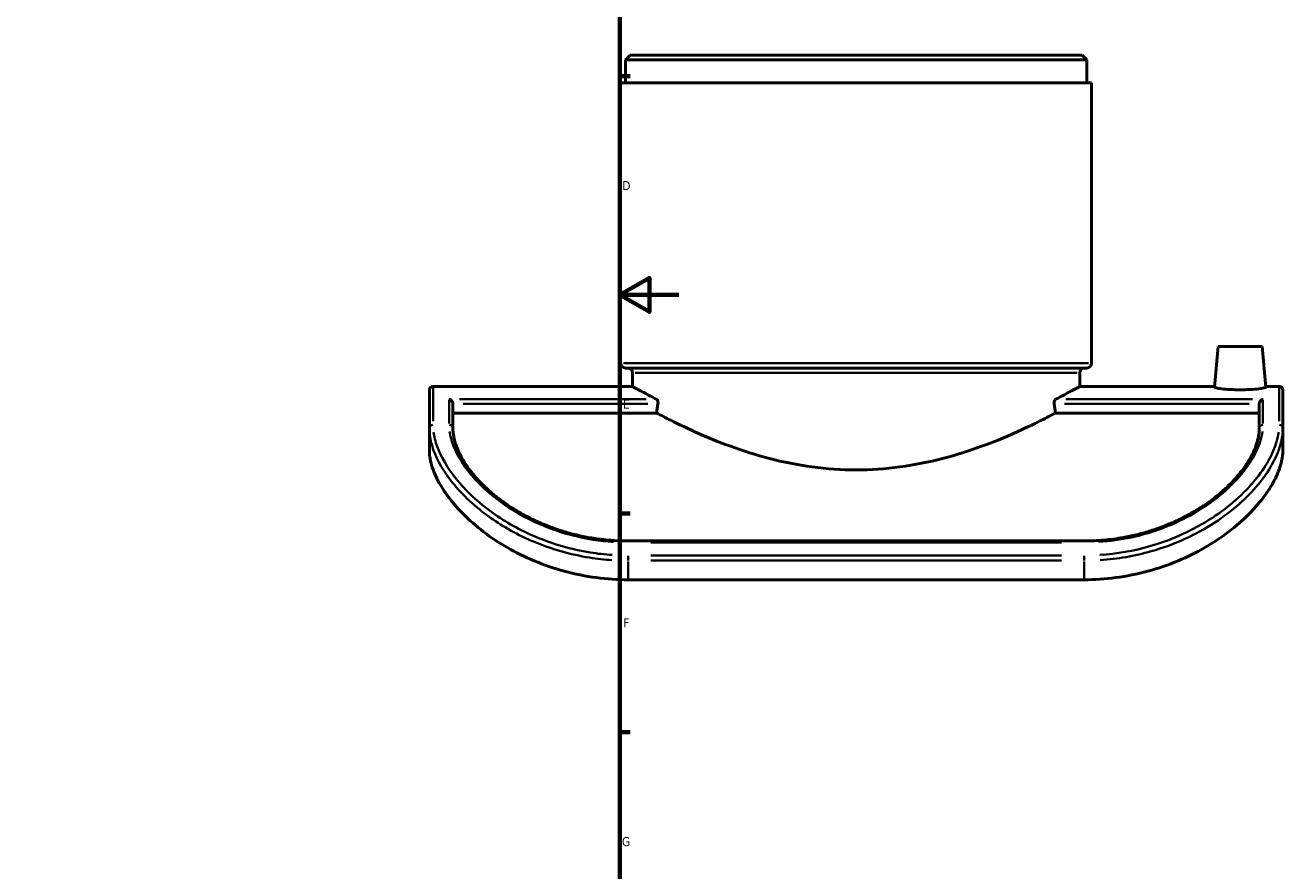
# Model space of a CAD drawing. Header units: millimetres. Extents: x -147 to 1117, y -236 to 827.
# Tile 5 of 6: x 619 to 1046, y 101 to 389. Entities that reach past the tile are written whole.
import ezdxf

# ---------------------------------------------------------------- set-up
doc = ezdxf.new("R2010")
doc.units = ezdxf.units.MM
for name, color, linetype, lineweight in [('Border (ANSI)', 7, 'Continuous', 70), ('Visible (ANSI)', 7, 'Continuous', 50), ('Visible Narrow (ANSI)', 7, 'Continuous', 35)]:
    doc.layers.add(name, color=color, linetype=linetype, lineweight=lineweight)
doc.styles.add('Note Text (ANSI)', font='tahoma.ttf')

# ---------------------------------------------------------------- blocks, each defined once
blk = doc.blocks.new('Borders Default Border')
at = {"layer": 'Border (ANSI)'}
for p, q in [((821, 371.25), (824.45, 371.25)), ((821, 222.75), (824.45, 222.75)), ((821, 148.5), (824.45, 148.5))]:
    blk.add_line(p, q, dxfattribs=at)
at = {"layer": 'Border (ANSI)', "flags": 128}
for points in [[(20, 20), (20, 574), (821, 574), (821, 20), (20, 20)], [(841, 297), (821, 297), (831, 302.77), (831, 291.23), (821, 297)]]:
    blk.add_lwpolyline(points, dxfattribs=at)
at = {"layer": 'Border (ANSI)', "char_height": 3.05, "attachment_point": 7, "style": 'Note Text (ANSI)'}
for s, insert in [('D', (821.81, 332.6)), ('E', (822.05, 258.35)), ('F', (822.14, 184.1)), ('G', (821.66, 109.79))]:
    blk.add_mtext(s, dxfattribs=dict(at, insert=insert))

msp = doc.modelspace()

# ---------------------------------------------------------------- linework, layer by layer
at = {"layer": 'Visible (ANSI)'}
for p, q in [((824.436, 378.433), (822.836, 376.833)), ((822.836, 369.058), (822.836, 376.833)), ((979.636, 376.833), (822.836, 376.833)), ((824.436, 378.433), (978.036, 378.433)), ((978.036, 378.433), (979.636, 376.833)), ((979.636, 369.058), (979.636, 376.833)), ((981.236, 369.058), (821.236, 369.058)), ((821.236, 273.783), (821.236, 369.058)), ((981.236, 273.783), (981.236, 369.058)), ((1024.236, 279.433), (1023.03, 265.651)), ((1024.236, 279.433), (1039.236, 279.433)), ((1039.236, 279.433), (1040.441, 265.651)), ((979.636, 272.183), (822.836, 272.183)), ((825.236, 265.933), (825.236, 270.583)), ((977.236, 265.933), (977.236, 270.583)), ((757.486, 265.933), (825.236, 265.933)), ((977.236, 265.933), (1023.055, 265.933)), ((1040.417, 265.933), (1044.986, 265.933)), ((756.236, 251.71), (756.236, 264.683)), ((1046.236, 264.683), (1046.236, 251.71)), ((764.236, 260.041), (764.236, 251.71)), ((833.478, 256.901), (764.236, 256.901)), ((1038.236, 256.901), (968.993, 256.901)), ((1038.236, 251.71), (1038.236, 260.041)), ((756.236, 251.71), (756.236, 244.151)), ((1046.236, 244.151), (1046.236, 251.71)), ((978.736, 213.448), (823.736, 213.448)), ((823.736, 200.303), (978.736, 200.303))]:
    msp.add_line(p, q, dxfattribs=at)
for centre, radius, start, end in [((822.836, 273.783), 1.6, 180, 270), ((979.636, 273.783), 1.6, 270, 0), ((823.636, 270.583), 1.6, 0, 90), ((978.836, 270.583), 1.6, 90, 180), ((757.486, 264.683), 1.25, 90, 180), ((1044.986, 264.683), 1.25, 0, 90)]:
    msp.add_arc(centre, radius, start, end, dxfattribs=at)
for start_param, end_param in [(4.2299042, 4.2423362), (2.0408491, 2.0532811)]:
    msp.add_ellipse((901.236, 128.433), major_axis=(0, -283.636), ratio=0.2679492, start_param=start_param, end_param=end_param, dxfattribs=at)
for points, knots in [([(825.236, 265.933), (825.236, 265.933), (825.714, 265.667), (827.691, 264.589), (829.189, 263.778), (831.855, 262.387), (832.625, 261.989), (833.45, 261.569)], [35.2431241, 35.2431241, 35.2431241, 35.2431241, 36.7083909, 36.7083909, 38.1736578, 38.1736578, 38.7049063, 38.7049063, 38.7049063, 38.7049063]), ([(969.021, 261.569), (969.847, 261.989), (970.616, 262.387), (973.283, 263.778), (974.78, 264.589), (976.757, 265.667), (977.236, 265.933), (977.236, 265.933)], [8.2859258, 8.2859258, 8.2859258, 8.2859258, 8.8171743, 8.8171743, 10.2824412, 10.2824412, 11.747708, 11.747708, 11.747708, 11.747708]), ([(1040.441, 265.651), (1040.448, 265.581), (1040.235, 265.491), (1039.355, 265.3), (1038.689, 265.199), (1037.144, 265.027), (1036.164, 264.946), (1034.01, 264.834), (1032.837, 264.805), (1030.634, 264.805), (1029.461, 264.834), (1027.308, 264.946), (1026.327, 265.027), (1024.783, 265.199), (1024.116, 265.3), (1023.237, 265.491), (1023.024, 265.581), (1023.03, 265.651)], [1.3092489, 1.3092489, 1.3092489, 1.3092489, 1.6396108, 1.6396108, 1.9699728, 1.9699728, 2.300353, 2.300353, 2.6307332, 2.6307332, 2.9611134, 2.9611134, 3.2914936, 3.2914936, 3.6218555, 3.6218555, 3.9522175, 3.9522175, 3.9522175, 3.9522175]), ([(762.986, 261.569), (762.987, 261.569), (762.989, 261.568), (763.122, 261.534), (763.254, 261.48), (763.503, 261.337), (763.622, 261.248), (763.845, 261.031), (763.949, 260.9), (764.099, 260.637), (764.152, 260.515), (764.219, 260.272), (764.235, 260.158), (764.236, 260.043), (764.236, 260.042), (764.236, 260.041)], [-0.00070843, -0.00070843, -0.00070843, -0.00070843, 0, 0, 0.05573775, 0.05573775, 0.10884887, 0.10884887, 0.16308176, 0.16308176, 0.20371109, 0.20371109, 0.23915565, 0.23915565, 0.23953734, 0.23953734, 0.23953734, 0.23953734]), ([(833.45, 261.569), (833.48, 261.554), (833.51, 261.534), (833.619, 261.444), (833.694, 261.343), (833.806, 261.116), (833.854, 260.98), (833.917, 260.68), (833.934, 260.515), (833.934, 260.359), (833.934, 260.252), (833.927, 260.142), (833.912, 260.035)], [-0.16604123, -0.16604123, -0.16604123, -0.16604123, -0.14692084, -0.14692084, -0.0937226, -0.0937226, -0.0468613, -0.0468613, 0, 0, 0, 0.03186101, 0.03186101, 0.03186101, 0.03186101]), ([(968.56, 260.035), (968.545, 260.142), (968.538, 260.252), (968.538, 260.359), (968.538, 260.515), (968.554, 260.68), (968.618, 260.98), (968.665, 261.116), (968.778, 261.343), (968.853, 261.444), (968.962, 261.534), (968.991, 261.554), (969.021, 261.569)], [-0.03186101, -0.03186101, -0.03186101, -0.03186101, 0, 0, 0, 0.0468613, 0.0468613, 0.0937226, 0.0937226, 0.14692084, 0.14692084, 0.16604123, 0.16604123, 0.16604123, 0.16604123]), ([(1039.486, 261.569), (1039.484, 261.569), (1039.482, 261.568), (1039.35, 261.534), (1039.218, 261.48), (1038.969, 261.337), (1038.85, 261.248), (1038.627, 261.031), (1038.522, 260.9), (1038.372, 260.637), (1038.319, 260.515), (1038.253, 260.272), (1038.236, 260.158), (1038.236, 260.043), (1038.236, 260.042), (1038.236, 260.041)], [-0.56329309, -0.56329309, -0.56329309, -0.56329309, -0.56242638, -0.56242638, -0.49423535, -0.49423535, -0.42925781, -0.42925781, -0.36290787, -0.36290787, -0.31320088, -0.31320088, -0.26983707, -0.26983707, -0.26937011, -0.26937011, -0.26937011, -0.26937011]), ([(833.478, 256.901), (834.926, 256.138), (836.544, 255.302), (841.073, 253.04), (844.193, 251.551), (850.815, 248.626), (854.562, 247.08), (862.741, 244.107), (867.174, 242.683), (876.483, 240.261), (881.369, 239.264), (891.286, 237.922), (896.318, 237.58), (901.236, 237.58), (906.153, 237.58), (911.185, 237.922), (921.102, 239.264), (925.988, 240.261), (935.298, 242.683), (939.73, 244.107), (947.91, 247.08), (951.657, 248.626), (958.278, 251.551), (961.399, 253.04), (965.927, 255.302), (967.546, 256.138), (968.993, 256.901)], [-8.3010513, -8.3010513, -8.3010513, -8.3010513, -7.3691106, -7.3691106, -5.9012973, -5.9012973, -4.425973, -4.425973, -2.9506486, -2.9506486, -1.4753243, -1.4753243, 0, 0, 0, 1.4753243, 1.4753243, 2.9506486, 2.9506486, 4.425973, 4.425973, 5.9012973, 5.9012973, 7.3691106, 7.3691106, 8.3010513, 8.3010513, 8.3010513, 8.3010513]), ([(823.736, 213.448), (822.154, 213.448), (820.572, 213.498), (817.419, 213.696), (815.847, 213.844), (812.725, 214.237), (811.175, 214.482), (808.106, 215.065), (806.587, 215.403), (803.593, 216.167), (802.117, 216.592), (799.22, 217.526), (797.798, 218.033), (795.019, 219.12), (793.662, 219.701), (791.022, 220.925), (789.739, 221.569), (787.256, 222.91), (786.056, 223.608), (783.746, 225.045), (782.635, 225.785), (780.508, 227.298), (779.491, 228.07), (777.554, 229.638), (776.634, 230.433), (774.892, 232.037), (774.071, 232.847), (772.526, 234.472), (771.802, 235.288), (770.454, 236.919), (769.829, 237.735), (768.676, 239.361), (768.15, 240.171), (767.192, 241.781), (766.763, 242.581), (766.014, 244.14), (765.692, 244.901), (765.012, 246.754), (764.715, 247.821), (764.327, 249.849), (764.236, 250.809), (764.236, 251.71)], [0, 0, 0, 0, 0.4823765, 0.4823765, 0.9646532, 0.9646532, 1.4465862, 1.4465862, 1.9278678, 1.9278678, 2.4080524, 2.4080524, 2.8865178, 2.8865178, 3.3625118, 3.3625118, 3.835341, 3.835341, 4.3044869, 4.3044869, 4.7697006, 4.7697006, 5.2310861, 5.2310861, 5.6891838, 5.6891838, 6.1450626, 6.1450626, 6.6002838, 6.6002838, 7.0568446, 7.0568446, 7.517154, 7.517154, 7.9841192, 7.9841192, 8.4466934, 8.4466934, 9.1405547, 9.1405547, 9.834416, 9.834416, 9.834416, 9.834416]), ([(1038.236, 251.71), (1038.236, 251.071), (1038.19, 250.404), (1037.999, 249.012), (1037.853, 248.288), (1037.454, 246.79), (1037.201, 246.015), (1036.585, 244.43), (1036.222, 243.619), (1035.393, 241.989), (1034.931, 241.17), (1033.906, 239.528), (1033.346, 238.706), (1032.128, 237.061), (1031.472, 236.239), (1030.062, 234.601), (1029.31, 233.785), (1027.711, 232.165), (1026.863, 231.361), (1025.074, 229.771), (1024.133, 228.986), (1022.156, 227.442), (1021.122, 226.683), (1018.962, 225.2), (1017.836, 224.476), (1015.5, 223.073), (1014.288, 222.394), (1011.785, 221.091), (1010.492, 220.466), (1007.836, 219.281), (1006.471, 218.721), (1003.678, 217.674), (1002.249, 217.188), (999.339, 216.296), (997.857, 215.891), (994.933, 215.189), (993.493, 214.887), (989.86, 214.238), (987.652, 213.942), (983.208, 213.547), (980.972, 213.448), (978.736, 213.448)], [0, 0, 0, 0, 0.4917167, 0.4917167, 0.9834334, 0.9834334, 1.4751501, 1.4751501, 1.9633073, 1.9633073, 2.4375805, 2.4375805, 2.9025107, 2.9025107, 3.361523, 3.361523, 3.8174394, 3.8174394, 4.2726272, 4.2726272, 4.7289911, 4.7289911, 5.1879247, 5.1879247, 5.6502885, 5.6502885, 6.1165058, 6.1165058, 6.5866092, 6.5866092, 7.0602857, 7.0602857, 7.5369456, 7.5369456, 8.0158677, 8.0158677, 8.4704844, 8.4704844, 9.1524093, 9.1524093, 9.8343343, 9.8343343, 9.8343343, 9.8343343]), ([(756.236, 244.151), (756.236, 243.048), (756.371, 241.855), (757.057, 238.746), (757.778, 236.752), (759.677, 232.908), (760.856, 230.943), (763.831, 226.862), (765.627, 224.747), (769.771, 220.571), (772.122, 218.508), (777.219, 214.626), (779.965, 212.809), (785.552, 209.593), (788.601, 208.066), (795.103, 205.344), (798.556, 204.149), (805.662, 202.222), (809.319, 201.489), (816.608, 200.53), (820.241, 200.303), (823.736, 200.303)], [17.9770352, 17.9770352, 17.9770352, 17.9770352, 18.794191, 18.794191, 19.9935235, 19.9935235, 21.0582019, 21.0582019, 22.1228804, 22.1228804, 23.1875588, 23.1875588, 24.2522373, 24.2522373, 25.3007495, 25.3007495, 26.3492617, 26.3492617, 27.3977739, 27.3977739, 28.4462862, 28.4462862, 28.4462862, 28.4462862]), ([(978.736, 200.303), (982.231, 200.303), (985.863, 200.53), (993.153, 201.489), (996.81, 202.222), (1003.916, 204.149), (1007.368, 205.344), (1013.87, 208.066), (1016.92, 209.593), (1022.506, 212.809), (1025.252, 214.626), (1030.349, 218.508), (1032.701, 220.571), (1036.845, 224.747), (1038.64, 226.862), (1041.615, 230.943), (1042.794, 232.908), (1044.694, 236.752), (1045.414, 238.746), (1046.101, 241.855), (1046.236, 243.048), (1046.236, 244.151)], [28.4455433, 28.4455433, 28.4455433, 28.4455433, 29.4940556, 29.4940556, 30.5425678, 30.5425678, 31.59108, 31.59108, 32.6395922, 32.6395922, 33.7042707, 33.7042707, 34.7689491, 34.7689491, 35.8336276, 35.8336276, 36.898306, 36.898306, 38.0976385, 38.0976385, 38.9147943, 38.9147943, 38.9147943, 38.9147943])]:
    msp.add_open_spline(points, degree=3, knots=knots, dxfattribs=at)
at = {"layer": 'Visible Narrow (ANSI)'}
for p, q in [((822.221, 273.783), (980.251, 273.783)), ((976.3, 270.583), (826.171, 270.583)), ((757.486, 265.9), (757.486, 254.098)), ((1044.986, 254.098), (1044.986, 265.9)), ((762.986, 253.384), (762.986, 261.241)), ((829.927, 261.569), (766.509, 261.569)), ((1035.963, 261.569), (972.544, 261.569)), ((1039.486, 261.241), (1039.486, 253.384)), ((767.72, 260.035), (830.428, 260.035)), ((972.044, 260.035), (1034.752, 260.035)), ((823.736, 213.01), (823.736, 213.447)), ((831.486, 212.966), (970.986, 212.966)), ((978.736, 213.01), (978.736, 213.447)), ((823.736, 206.828), (823.736, 208.437)), ((823.736, 200.626), (823.736, 206.445)), ((970.986, 208.519), (831.486, 208.519)), ((831.486, 206.768), (970.986, 206.768)), ((978.736, 206.828), (978.736, 208.437)), ((978.736, 206.445), (978.736, 200.626))]:
    msp.add_line(p, q, dxfattribs=at)
for centre, major_axis, start_param, end_param in [((757.486, 251.71), (-1.25, 0), 4.7909288, 6.2046455), ((762.986, 251.71), (1.25, 0), 0.0785398, 1.4922565), ((1039.486, 251.71), (-1.25, 0), 4.7909288, 6.2046455), ((1044.986, 251.71), (1.25, 0), 0.0785398, 1.4922565)]:
    msp.add_ellipse(centre, major_axis=major_axis, ratio=0.9047808, start_param=start_param, end_param=end_param, dxfattribs=at)
for points, knots in [([(756.406, 249.265), (756.621, 247.675), (757.045, 245.982), (758.974, 240.729), (761.141, 236.936), (767.519, 229.034), (771.877, 224.935), (781.412, 218.221), (786.331, 215.472), (797.598, 210.723), (804.044, 208.857), (813.201, 207.4), (815.74, 207.115), (818.29, 206.947)], [-10.1668992, -10.1668992, -10.1668992, -10.1668992, -9.160681, -9.160681, -7.188134, -7.188134, -5.0610571, -5.0610571, -3.2828009, -3.2828009, -1.2884038, -1.2884038, -0.5351, -0.5351, -0.5351, -0.5351]), ([(818.391, 208.696), (815.888, 208.863), (813.396, 209.145), (804.409, 210.587), (798.082, 212.436), (787.024, 217.135), (782.195, 219.853), (772.837, 226.491), (768.56, 230.538), (762.3, 238.33), (760.174, 242.065), (758.28, 247.227), (757.864, 248.888), (757.653, 250.446)], [0.5351, 0.5351, 0.5351, 0.5351, 1.2884038, 1.2884038, 3.2828009, 3.2828009, 5.0610571, 5.0610571, 7.188134, 7.188134, 9.160681, 9.160681, 10.1668992, 10.1668992, 10.1668992, 10.1668992]), ([(763.139, 250.647), (763.354, 249.076), (763.796, 247.399), (765.493, 243.099), (767.022, 240.389), (772.042, 233.747), (776.1, 229.79), (784.919, 223.515), (789.32, 221.031), (799.621, 216.633), (805.645, 214.878), (814.165, 213.534), (816.489, 213.276), (818.824, 213.125)], [-9.3426952, -9.3426952, -9.3426952, -9.3426952, -8.3218657, -8.3218657, -6.8454676, -6.8454676, -4.7394185, -4.7394185, -3.0976416, -3.0976416, -1.1945392, -1.1945392, -0.4917208, -0.4917208, -0.4917208, -0.4917208]), ([(983.647, 213.126), (987.404, 213.369), (991.132, 213.889), (1002.483, 216.335), (1009.773, 219.198), (1018.945, 224.493), (1021.618, 226.315), (1029.038, 232.197), (1032.919, 236.563), (1036.861, 242.946), (1037.866, 245.112), (1038.913, 248.364), (1039.18, 249.533), (1039.332, 250.648)], [-9.3426176, -9.3426176, -9.3426176, -9.3426176, -8.2119312, -8.2119312, -5.8118281, -5.8118281, -4.7109401, -4.7109401, -2.4332225, -2.4332225, -1.2166112, -1.2166112, -0.4917167, -0.4917167, -0.4917167, -0.4917167]), ([(1044.819, 250.447), (1044.677, 249.399), (1044.442, 248.304), (1043.511, 245.133), (1042.596, 242.967), (1038.905, 236.37), (1035.163, 231.733), (1027.87, 225.291), (1025.198, 223.248), (1016.096, 217.289), (1008.848, 213.908), (995.602, 210.094), (989.872, 209.085), (984.081, 208.698)], [0.5350978, 0.5350978, 0.5350978, 0.5350978, 1.2122925, 1.2122925, 2.424585, 2.424585, 4.7864479, 4.7864479, 5.9455145, 5.9455145, 8.4236593, 8.4236593, 10.1668576, 10.1668576, 10.1668576, 10.1668576]), ([(984.182, 206.949), (990.082, 207.34), (995.92, 208.359), (1009.417, 212.211), (1016.801, 215.627), (1026.075, 221.655), (1028.797, 223.722), (1036.228, 230.244), (1040.04, 234.946), (1043.801, 241.647), (1044.734, 243.85), (1045.682, 247.079), (1045.921, 248.196), (1046.066, 249.265)], [-10.1668576, -10.1668576, -10.1668576, -10.1668576, -8.4236593, -8.4236593, -5.9455145, -5.9455145, -4.7864479, -4.7864479, -2.424585, -2.424585, -1.2122925, -1.2122925, -0.5350978, -0.5350978, -0.5350978, -0.5350978])]:
    msp.add_open_spline(points, degree=3, knots=knots, dxfattribs=at)

# ---------------------------------------------------------------- block references
msp.add_blockref('Borders Default Border', (0, 0))

doc.saveas('drawing.dxf')
